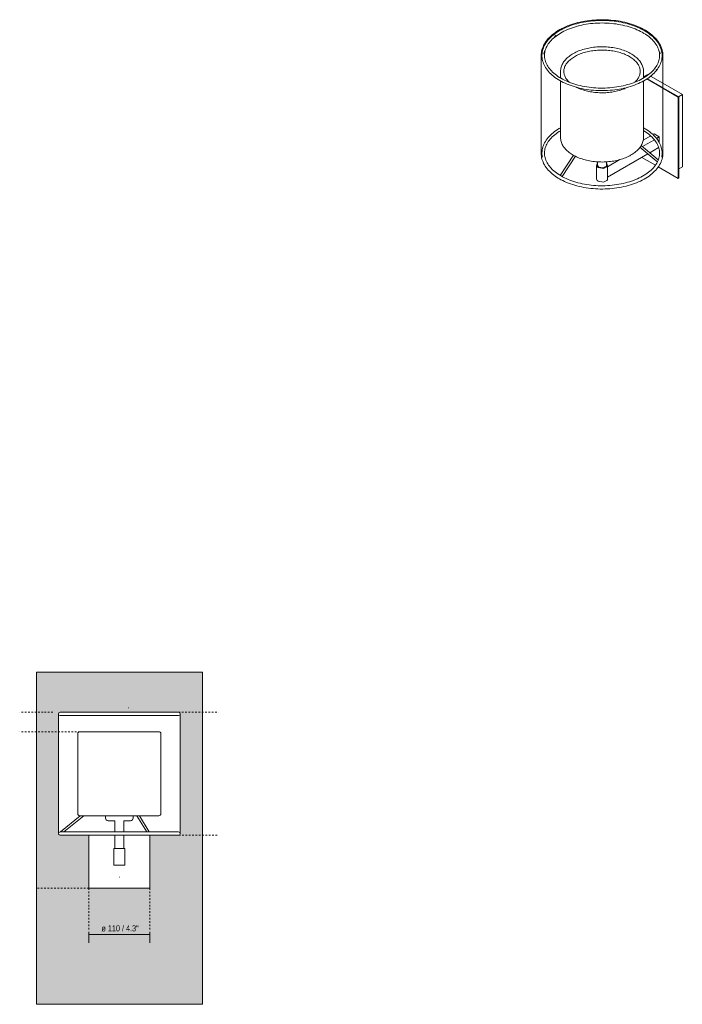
# Model space of a CAD drawing. Header units: millimetres. Extents: x -6760 to -4511, y -141 to 6739.
# Tile 1 of 3: x -6760 to -5562, y 0 to 1779. Entities that reach past the tile are written whole.
import ezdxf

# ---------------------------------------------------------------- set-up
doc = ezdxf.new("R2010")
doc.units = ezdxf.units.MM
doc.linetypes.add('Dash', pattern=[6, 3, -3])
doc.layers.add('A-ANNO-DIMS', color=7, linetype='Dash', lineweight=9, true_color=0xd2d2d2)
for name, color, linetype, lineweight in [('A-ANNO-DIMS-5', 7, 'Continuous', 9), ('A-WALL', 7, 'Continuous', 9), ('E-LITE-EQPM', 7, 'Continuous', 20)]:
    doc.layers.add(name, color=color, linetype=linetype, lineweight=lineweight)
doc.styles.add('Arial Narrow', font='ARIALN.TTF', dxfattribs={"height": 11})
doc.dimstyles.new('FARO_-_2_2mm_Arial_Narrow_mm_Inch_Right', dxfattribs={"dimscale": 304.8, "dimtxt": 11.257741, "dimasz": 0, "dimexe": 0.049213, "dimexo": 0.0625, "dimgap": 0.008202, "dimtad": 1, "dimdec": 0, "dimzin": 0, "dimdsep": 46, "dimtxsty": 'Arial Narrow', "dimblk1": 'NONE', "dimblk2": 'NONE', "dimsah": 1, "dimcen": 0.09, "dimadec": 0, "dimazin": 0, "dimtfac": 1, "dimtdec": 4, "dimtix": 1, "dimtmove": 0, "dimatfit": 3, "dimfxl": 0.016404, "dimfxlon": 1, "dimtvp": 1, "dimtolj": 1, "dimtzin": 0, "dimarcsym": 2})

# ---------------------------------------------------------------- blocks, each defined once
blk = doc.blocks.new('68544 - 68544 SABA Matt nickel wall lamp-495561-Alzado_PDF')
at = {"layer": 'E-LITE-EQPM'}
for p, q in [((-6471, 527.1), (-6470.9, 527.1)), ((-6689.5, 308.6), (-6689.5, 308.5)), ((-6634.5, 210), (-6634.5, 305.4)), ((-6587.5, 305.4), (-6587.5, 281.5)), ((-6571.5, 281.5), (-6571.5, 305.4)), ((-6524.5, 305.4), (-6524.5, 210)), ((-6469.5, 308.5), (-6469.5, 308.4)), ((-6589.5, 281.5), (-6589.5, 251.5)), ((-6579.5, 281.5), (-6589.5, 281.5)), ((-6569.5, 281.5), (-6579.5, 281.5)), ((-6569.5, 251.5), (-6569.5, 281.5)), ((-6579.5, 251.5), (-6589.5, 251.5)), ((-6569.5, 251.5), (-6579.5, 251.5)), ((-6524.5, 210), (-6634.5, 210))]:
    blk.add_line(p, q, dxfattribs=at)
at = {"layer": 'E-LITE-EQPM', "flags": 128}
for points in [[(-6689.1, 307), (-6689.2, 307.1), (-6689.2, 307.5)], [(-6687.9, 305.9), (-6688.1, 305.9), (-6688.2, 306.1)]]:
    blk.add_lwpolyline(points, dxfattribs=at)
blk = doc.blocks.new('68544 - 68544 SABA Matt nickel wall lamp-495561-00 Isometrico PDF')
at = {"layer": 'E-LITE-EQPM', "color": 251, "lineweight": 9, "true_color": 0x636466}
for p, q in [((-7163.6, 1748.6), (-7160.5, 1750.9)), ((-7187.8, 1714.1), (-7187.8, 1537.7)), ((-7183, 1716.7), (-7182.9, 1717.2)), ((-6973.2, 1720.5), (-6972.6, 1717.1)), ((-6967.8, 1537.7), (-6967.8, 1714.1)), ((-7152.8, 1685.4), (-7152.8, 1673.5)), ((-7152.8, 1672.3), (-7152.8, 1672.2)), ((-7152.8, 1672.1), (-7152.8, 1671.9)), ((-7002.7, 1673.5), (-7002.7, 1685.4)), ((-7000.7, 1674.9), (-7002.7, 1676)), ((-7002.7, 1675.2), (-7001.3, 1674.4)), ((-6995.2, 1679.9), (-7002.3, 1675.8)), ((-7001.3, 1674.4), (-7001.1, 1674.3)), ((-6969.1, 1656.6), (-6996.2, 1672.3)), ((-6994.2, 1679.3), (-6995.2, 1679.9)), ((-6989.5, 1676.5), (-6990, 1676.8)), ((-6988.8, 1676.1), (-6989.4, 1676.5)), ((-6969.1, 1664.8), (-6988.7, 1676.1)), ((-6980.1, 1688.8), (-6979.7, 1689.4)), ((-7152.8, 1668.3), (-7152.8, 1566.3)), ((-7136.2, 1665.1), (-7137, 1665.8)), ((-7134.2, 1663.3), (-7134.2, 1663.4)), ((-7035.6, 1655), (-7035.1, 1655.2)), ((-7035.1, 1655.2), (-7033, 1656.2)), ((-7033, 1656.2), (-7032, 1656.7)), ((-7002.7, 1566.3), (-7002.7, 1668.3)), ((-6996.9, 1671.8), (-6970.8, 1656.8)), ((-6970.8, 1656.8), (-6969.1, 1655.8)), ((-6968.9, 1664.7), (-6969.1, 1664.8)), ((-6968.9, 1656.5), (-6969.1, 1656.6)), ((-6969.1, 1655.8), (-6968.8, 1655.6)), ((-6968.8, 1664.6), (-6968.9, 1664.6)), ((-6967.8, 1664), (-6968.8, 1664.6)), ((-6968.8, 1656.4), (-6968.8, 1656.5)), ((-6967.8, 1655.8), (-6968.8, 1656.4)), ((-6968.8, 1655.6), (-6967.8, 1655)), ((-6932.6, 1643.7), (-6967.8, 1664)), ((-6939.2, 1639.3), (-6967.8, 1655.8)), ((-6967.8, 1655), (-6939.9, 1638.9)), ((-6939.2, 1639.3), (-6939.9, 1638.9)), ((-6939.9, 1638.9), (-6939.9, 1492)), ((-6939.7, 1639.6), (-6932.6, 1643.7)), ((-6939.2, 1492.4), (-6939.2, 1639.3)), ((-6932.6, 1513.1), (-6932.6, 1643.7)), ((-7002.7, 1583.6), (-7001.3, 1582.7)), ((-7155.5, 1576.6), (-7152.8, 1578.3)), ((-7003.4, 1561), (-6989.8, 1568.8)), ((-6985.6, 1571.3), (-6984.8, 1571.7)), ((-6984.8, 1571.8), (-6983.4, 1572.6)), ((-6983.4, 1572.6), (-6974.2, 1567.3)), ((-6974.2, 1567.3), (-6979.3, 1564.3)), ((-6974.2, 1567.3), (-6974.2, 1556.4)), ((-7009.2, 1548.3), (-6980.2, 1523.9)), ((-6976, 1525.6), (-7007, 1551.6)), ((-6996.1, 1554.6), (-7004.7, 1549.7)), ((-6983.2, 1562.1), (-6996.1, 1554.6)), ((-6991.4, 1538.5), (-6975.4, 1547.8)), ((-6970, 1545.6), (-6970.7, 1548.2)), ((-7129.4, 1533.9), (-7153.7, 1497.2)), ((-7150, 1495.5), (-7125.9, 1532)), ((-7067.8, 1494.5), (-6995.1, 1536.4)), ((-7008.3, 1547.6), (-7010.9, 1546.1)), ((-6981.3, 1515.9), (-7006, 1530.1)), ((-6969.9, 1530.4), (-6969.5, 1532.8)), ((-6969.2, 1537.9), (-6969.3, 1540.5)), ((-7087.8, 1515.6), (-7087.8, 1491.1)), ((-7086.4, 1518.4), (-7085.7, 1518.9)), ((-7084.8, 1511.6), (-7086.4, 1513.1)), ((-7085.8, 1522), (-7085.8, 1515.6)), ((-7083.4, 1512.4), (-7085.8, 1515.6)), ((-7069.8, 1515.6), (-7069.8, 1522.1)), ((-7069.7, 1518.8), (-7069.2, 1518.2)), ((-7045.7, 1526), (-7067.8, 1513.2)), ((-7067.8, 1491.1), (-7067.8, 1515.6)), ((-6980.1, 1523.9), (-6977.7, 1521.8)), ((-6976.2, 1523.1), (-6976.3, 1523.1)), ((-6939.9, 1492), (-6976.1, 1512.9)), ((-6932.6, 1513.1), (-6939.2, 1509.3)), ((-7006.3, 1495), (-7006.5, 1494.9)), ((-7086.4, 1488.3), (-7087.8, 1491.1)), ((-7084.8, 1487.1), (-7086.4, 1488.2)), ((-6939.9, 1492), (-6939.2, 1492.4))]:
    blk.add_line(p, q, dxfattribs=at)
for points in [[(-7187.8, 1714.1, 0), (-7187.7, 1716.8, 0), (-7187.4, 1719.4, 0), (-7186.9, 1722.1, 0), (-7186.3, 1724.7, 0), (-7185.4, 1727.4, 0), (-7184.4, 1729.9, 0), (-7183.3, 1732.5, 0), (-7181.9, 1735, 0), (-7180.4, 1737.5, 0), (-7178.7, 1739.9, 0), (-7176.9, 1742.3, 0), (-7174.9, 1744.6, 0), (-7172.7, 1746.9, 0), (-7170.4, 1749.1, 0), (-7168, 1751.3, 0), (-7165.4, 1753.4, 0), (-7162.7, 1755.4, 0), (-7159.8, 1757.3, 0), (-7156.9, 1759.2, 0), (-7153.8, 1761, 0), (-7150.5, 1762.8, 0), (-7147.2, 1764.4, 0), (-7143.8, 1766, 0), (-7140.2, 1767.5, 0), (-7136.6, 1768.9, 0), (-7132.9, 1770.2, 0), (-7129.1, 1771.4, 0), (-7125.2, 1772.6, 0), (-7121.2, 1773.6, 0), (-7117.2, 1774.6, 0), (-7113.1, 1775.5, 0), (-7108.9, 1776.2, 0), (-7104.7, 1776.9, 0), (-7100.5, 1777.5, 0), (-7096.2, 1778, 0), (-7091.9, 1778.3, 0), (-7087.6, 1778.6, 0), (-7083.3, 1778.8, 0), (-7078.9, 1778.9, 0), (-7074.6, 1778.8, 0), (-7070.2, 1778.7, 0), (-7065.9, 1778.5, 0), (-7061.6, 1778.2, 0), (-7057.3, 1777.7, 0), (-7053, 1777.2, 0), (-7048.8, 1776.6, 0), (-7044.7, 1775.9, 0), (-7040.5, 1775.1, 0), (-7036.5, 1774.2, 0), (-7032.5, 1773.2, 0), (-7028.5, 1772.1, 0), (-7024.7, 1770.9, 0), (-7020.9, 1769.6, 0), (-7017.2, 1768.2, 0), (-7013.6, 1766.8, 0), (-7010.1, 1765.3, 0), (-7006.7, 1763.7, 0), (-7003.5, 1762, 0), (-7000.6, 1760.4, 0)], [(-7154.2, 1669, 0), (-7157.2, 1670.8, 0), (-7160.1, 1672.7, 0), (-7162.9, 1674.7, 0), (-7165.5, 1676.7, 0), (-7168, 1678.8, 0), (-7170.3, 1680.9, 0), (-7172.5, 1683.1, 0), (-7174.6, 1685.3, 0), (-7176.5, 1687.6, 0), (-7178.2, 1689.9, 0), (-7179.8, 1692.3, 0), (-7181.2, 1694.7, 0), (-7182.5, 1697.2, 0), (-7183.5, 1699.7, 0), (-7184.4, 1702.2, 0), (-7185.2, 1704.7, 0), (-7185.7, 1707.3, 0), (-7186.1, 1709.9, 0), (-7186.3, 1712.5, 0), (-7186.3, 1715, 0), (-7186.2, 1717.6, 0), (-7185.8, 1720.2, 0), (-7185.3, 1722.7, 0), (-7184.7, 1725.3, 0), (-7183.8, 1727.8, 0), (-7182.8, 1730.3, 0), (-7181.6, 1732.8, 0), (-7180.2, 1735.2, 0), (-7178.7, 1737.6, 0), (-7177, 1739.9, 0), (-7175.1, 1742.2, 0), (-7173.1, 1744.5, 0), (-7170.9, 1746.7, 0), (-7168.6, 1748.9, 0), (-7166.2, 1750.9, 0), (-7163.6, 1753, 0), (-7160.9, 1754.9, 0), (-7158, 1756.8, 0), (-7155, 1758.7, 0), (-7151.9, 1760.4, 0), (-7148.7, 1762.1, 0), (-7145.4, 1763.7, 0), (-7142, 1765.3, 0), (-7138.4, 1766.7, 0), (-7134.8, 1768.1, 0), (-7131.1, 1769.3, 0), (-7127.3, 1770.5, 0), (-7123.4, 1771.6, 0), (-7119.4, 1772.6, 0), (-7115.4, 1773.6, 0), (-7111.3, 1774.4, 0), (-7107.2, 1775.1, 0), (-7103, 1775.7, 0), (-7098.8, 1776.3, 0), (-7094.5, 1776.7, 0), (-7090.3, 1777, 0), (-7086, 1777.3, 0), (-7081.7, 1777.4, 0), (-7077.3, 1777.5, 0), (-7073, 1777.4, 0), (-7068.7, 1777.2, 0), (-7064.4, 1777, 0), (-7060.2, 1776.6, 0), (-7055.9, 1776.2, 0), (-7051.7, 1775.6, 0), (-7047.5, 1775, 0), (-7043.4, 1774.2, 0), (-7039.3, 1773.4, 0), (-7035.3, 1772.4, 0), (-7031.4, 1771.4, 0), (-7027.5, 1770.3, 0), (-7023.7, 1769.1, 0), (-7020, 1767.8, 0), (-7016.4, 1766.4, 0), (-7012.9, 1765, 0), (-7009.5, 1763.4, 0), (-7006.2, 1761.8, 0), (-7003, 1760.1, 0), (-7001.3, 1759.2, 0)], [(-7151.9, 1673, 0), (-7154.8, 1674.7, 0), (-7157.5, 1676.5, 0), (-7160.1, 1678.4, 0), (-7162.6, 1680.3, 0), (-7165, 1682.2, 0), (-7167.2, 1684.2, 0), (-7169.2, 1686.3, 0), (-7171.1, 1688.3, 0), (-7172.9, 1690.4, 0), (-7174.4, 1692.6, 0), (-7175.9, 1694.8, 0), (-7177.2, 1697, 0), (-7178.3, 1699.2, 0), (-7179.3, 1701.4, 0), (-7180.1, 1703.6, 0), (-7180.7, 1705.9, 0), (-7181.2, 1708.1, 0), (-7181.5, 1710.4, 0), (-7181.7, 1712.7, 0), (-7181.7, 1714.9, 0), (-7181.6, 1717.2, 0), (-7181.3, 1719.4, 0), (-7180.9, 1721.7, 0), (-7180.3, 1723.9, 0), (-7179.5, 1726.2, 0), (-7178.6, 1728.4, 0), (-7177.5, 1730.6, 0), (-7176.2, 1732.8, 0), (-7174.9, 1735, 0), (-7173.3, 1737.2, 0), (-7171.6, 1739.3, 0), (-7169.7, 1741.4, 0), (-7167.7, 1743.4, 0), (-7165.6, 1745.4, 0), (-7163.3, 1747.4, 0), (-7160.8, 1749.3, 0), (-7158.3, 1751.2, 0), (-7155.5, 1753, 0), (-7152.7, 1754.7, 0), (-7149.7, 1756.4, 0), (-7146.7, 1758, 0), (-7143.5, 1759.5, 0), (-7140.1, 1761, 0), (-7136.7, 1762.4, 0), (-7133.2, 1763.7, 0), (-7129.6, 1765, 0), (-7125.9, 1766.1, 0), (-7122.2, 1767.2, 0), (-7118.3, 1768.2, 0), (-7114.4, 1769.1, 0), (-7110.5, 1769.9, 0), (-7106.4, 1770.6, 0), (-7102.4, 1771.2, 0), (-7098.3, 1771.7, 0), (-7094.1, 1772.1, 0), (-7090, 1772.5, 0), (-7085.8, 1772.7, 0), (-7081.6, 1772.8, 0), (-7077.4, 1772.9, 0), (-7073.1, 1772.8, 0), (-7068.9, 1772.7, 0), (-7064.8, 1772.4, 0), (-7060.6, 1772.1, 0), (-7056.5, 1771.6, 0), (-7052.4, 1771.1, 0), (-7048.3, 1770.4, 0), (-7044.3, 1769.7, 0), (-7040.3, 1768.9, 0), (-7036.4, 1768, 0), (-7032.6, 1767, 0), (-7028.9, 1765.9, 0), (-7025.2, 1764.7, 0), (-7021.6, 1763.5, 0), (-7018.1, 1762.2, 0), (-7014.7, 1760.7, 0), (-7011.4, 1759.3, 0), (-7008.3, 1757.7, 0), (-7005.2, 1756.1, 0), (-7003.6, 1755.2, 0)], [(-7154.2, 1669, 0), (-7151.1, 1667.3, 0), (-7147.8, 1665.6, 0), (-7144.5, 1664, 0), (-7141, 1662.5, 0), (-7137.4, 1661.1, 0), (-7133.8, 1659.8, 0), (-7130, 1658.5, 0), (-7126.2, 1657.4, 0), (-7122.3, 1656.3, 0), (-7118.3, 1655.3, 0), (-7114.3, 1654.4, 0), (-7110.2, 1653.6, 0), (-7106.1, 1652.9, 0), (-7101.9, 1652.3, 0), (-7097.6, 1651.8, 0), (-7093.4, 1651.4, 0), (-7089.1, 1651.1, 0), (-7084.8, 1650.8, 0), (-7080.5, 1650.7, 0), (-7076.2, 1650.7, 0), (-7071.9, 1650.8, 0), (-7067.6, 1651, 0), (-7063.3, 1651.3, 0), (-7059, 1651.7, 0), (-7054.8, 1652.1, 0), (-7050.6, 1652.7, 0), (-7046.4, 1653.4, 0), (-7042.3, 1654.2, 0), (-7038.2, 1655, 0), (-7034.3, 1656, 0), (-7030.3, 1657.1, 0), (-7026.5, 1658.2, 0), (-7022.7, 1659.4, 0), (-7019, 1660.7, 0), (-7015.5, 1662.1, 0), (-7012, 1663.6, 0), (-7008.6, 1665.2, 0), (-7005.3, 1666.8, 0), (-7002.1, 1668.5, 0), (-6999.1, 1670.3, 0), (-6996.2, 1672.2, 0), (-6993.4, 1674.1, 0), (-6990.7, 1676.1, 0), (-6988.2, 1678.2, 0), (-6985.8, 1680.3, 0), (-6983.6, 1682.5, 0), (-6981.5, 1684.7, 0), (-6979.5, 1687, 0), (-6977.8, 1689.3, 0), (-6976.1, 1691.7, 0), (-6974.7, 1694.1, 0), (-6973.4, 1696.5, 0), (-6972.3, 1699, 0), (-6971.3, 1701.5, 0), (-6970.5, 1704.1, 0), (-6969.9, 1706.6, 0), (-6969.5, 1709.2, 0), (-6969.2, 1711.8, 0), (-6969.2, 1714.3, 0), (-6969.3, 1716.9, 0), (-6969.6, 1719.5, 0), (-6970, 1722.1, 0), (-6970.7, 1724.6, 0), (-6971.5, 1727.1, 0), (-6972.5, 1729.6, 0), (-6973.6, 1732.1, 0), (-6974.9, 1734.5, 0), (-6976.4, 1737, 0), (-6978.1, 1739.3, 0), (-6979.9, 1741.6, 0), (-6981.9, 1743.9, 0), (-6984, 1746.1, 0), (-6986.2, 1748.3, 0), (-6988.7, 1750.4, 0), (-6991.2, 1752.4, 0), (-6993.9, 1754.4, 0), (-6996.7, 1756.3, 0), (-6999.7, 1758.2, 0), (-7001.3, 1759.2, 0)], [(-7151.9, 1673, 0), (-7148.9, 1671.3, 0), (-7145.8, 1669.7, 0), (-7142.6, 1668.2, 0), (-7139.2, 1666.8, 0), (-7135.8, 1665.4, 0), (-7132.3, 1664.1, 0), (-7128.6, 1662.9, 0), (-7124.9, 1661.8, 0), (-7121.2, 1660.7, 0), (-7117.3, 1659.8, 0), (-7113.4, 1658.9, 0), (-7109.4, 1658.1, 0), (-7105.4, 1657.4, 0), (-7101.3, 1656.9, 0), (-7097.2, 1656.4, 0), (-7093, 1656, 0), (-7088.8, 1655.7, 0), (-7084.6, 1655.4, 0), (-7080.4, 1655.3, 0), (-7076.2, 1655.3, 0), (-7072, 1655.4, 0), (-7067.8, 1655.6, 0), (-7063.6, 1655.9, 0), (-7059.5, 1656.2, 0), (-7055.3, 1656.7, 0), (-7051.3, 1657.3, 0), (-7047.2, 1657.9, 0), (-7043.2, 1658.7, 0), (-7039.3, 1659.5, 0), (-7035.4, 1660.5, 0), (-7031.6, 1661.5, 0), (-7027.9, 1662.6, 0), (-7024.2, 1663.8, 0), (-7020.7, 1665, 0), (-7017.2, 1666.4, 0), (-7013.8, 1667.8, 0), (-7010.6, 1669.3, 0), (-7007.4, 1670.9, 0), (-7004.4, 1672.6, 0), (-7001.5, 1674.3, 0), (-6998.7, 1676, 0), (-6996.1, 1677.9, 0), (-6993.5, 1679.7, 0), (-6991.2, 1681.7, 0), (-6988.9, 1683.7, 0), (-6986.8, 1685.7, 0), (-6984.9, 1687.8, 0), (-6983.1, 1689.9, 0), (-6981.5, 1692, 0), (-6980, 1694.2, 0), (-6978.7, 1696.4, 0), (-6977.5, 1698.6, 0), (-6976.5, 1700.8, 0), (-6975.6, 1703, 0), (-6975, 1705.3, 0), (-6974.4, 1707.5, 0), (-6974, 1709.8, 0), (-6973.8, 1712, 0), (-6973.8, 1714.3, 0), (-6973.9, 1716.6, 0), (-6974.1, 1718.8, 0), (-6974.5, 1721.1, 0), (-6975.1, 1723.3, 0), (-6975.8, 1725.6, 0), (-6976.7, 1727.8, 0), (-6977.7, 1730, 0), (-6978.9, 1732.2, 0), (-6980.3, 1734.4, 0), (-6981.8, 1736.6, 0), (-6983.4, 1738.7, 0), (-6985.3, 1740.8, 0), (-6987.2, 1742.9, 0), (-6989.3, 1744.9, 0), (-6991.6, 1746.9, 0), (-6994, 1748.8, 0), (-6996.5, 1750.7, 0), (-6999.2, 1752.5, 0), (-7002, 1754.2, 0), (-7003.6, 1755.2, 0)], [(-6967.8, 1714.1, 0), (-6967.8, 1716.8, 0), (-6968.1, 1719.4, 0), (-6968.6, 1722.1, 0), (-6969.2, 1724.7, 0), (-6970.1, 1727.4, 0), (-6971.1, 1729.9, 0), (-6972.2, 1732.5, 0), (-6973.6, 1735, 0), (-6975.1, 1737.5, 0), (-6976.8, 1739.9, 0), (-6978.6, 1742.3, 0), (-6980.6, 1744.6, 0), (-6982.8, 1746.9, 0), (-6985.1, 1749.1, 0), (-6987.5, 1751.3, 0), (-6990.1, 1753.4, 0), (-6992.8, 1755.4, 0), (-6995.7, 1757.3, 0), (-6998.6, 1759.2, 0), (-7000.6, 1760.4, 0)], [(-7152.8, 1685.4, 0), (-7152.7, 1687.3, 0), (-7152.5, 1689.2, 0), (-7152.2, 1691, 0), (-7151.7, 1692.9, 0), (-7151.2, 1694.7, 0), (-7150.5, 1696.5, 0), (-7149.6, 1698.2, 0), (-7148.7, 1700, 0), (-7147.7, 1701.7, 0), (-7146.5, 1703.4, 0), (-7145.2, 1705, 0), (-7143.9, 1706.6, 0), (-7142.4, 1708.2, 0), (-7140.8, 1709.7, 0), (-7139.1, 1711.2, 0), (-7137.3, 1712.6, 0), (-7135.5, 1714, 0), (-7133.5, 1715.3, 0), (-7131.5, 1716.6, 0), (-7129.4, 1717.9, 0), (-7127.2, 1719, 0), (-7124.9, 1720.2, 0), (-7122.6, 1721.2, 0), (-7120.2, 1722.3, 0), (-7117.7, 1723.2, 0), (-7115.2, 1724.1, 0), (-7112.6, 1725, 0), (-7109.9, 1725.7, 0), (-7107.2, 1726.4, 0), (-7104.5, 1727.1, 0), (-7101.7, 1727.7, 0), (-7098.9, 1728.2, 0), (-7096.1, 1728.7, 0), (-7093.2, 1729.1, 0), (-7090.3, 1729.4, 0), (-7087.4, 1729.6, 0), (-7084.4, 1729.8, 0), (-7081.5, 1729.9, 0), (-7078.5, 1730, 0), (-7075.6, 1730, 0), (-7072.7, 1729.9, 0), (-7069.7, 1729.7, 0), (-7066.8, 1729.5, 0), (-7063.9, 1729.2, 0), (-7061, 1728.9, 0), (-7058.1, 1728.5, 0), (-7055.3, 1728, 0), (-7052.5, 1727.4, 0), (-7049.7, 1726.8, 0), (-7047, 1726.1, 0), (-7044.4, 1725.4, 0), (-7041.7, 1724.6, 0), (-7039.2, 1723.7, 0), (-7036.7, 1722.8, 0), (-7034.2, 1721.8, 0), (-7031.8, 1720.8, 0), (-7029.5, 1719.7, 0), (-7027.3, 1718.5, 0), (-7025.3, 1717.4, 0)], [(-7182.9, 1717.2, 0), (-7182, 1721.5, 0), (-7181.8, 1722.4, 0)], [(-7137.1, 1665.9, 0), (-7137.2, 1666, 0), (-7138.6, 1667.4, 0), (-7139.8, 1668.7, 0), (-7141, 1670.1, 0), (-7142, 1671.5, 0), (-7143, 1672.9, 0), (-7143.8, 1674.4, 0), (-7144.5, 1675.8, 0), (-7145.2, 1677.2, 0), (-7145.7, 1678.7, 0), (-7146.1, 1680.1, 0), (-7146.4, 1681.6, 0), (-7146.6, 1683, 0), (-7146.7, 1684.5, 0), (-7146.8, 1686, 0), (-7146.7, 1687.4, 0), (-7146.5, 1688.9, 0), (-7146.2, 1690.3, 0), (-7145.8, 1691.8, 0), (-7145.3, 1693.2, 0), (-7144.7, 1694.7, 0), (-7144, 1696.1, 0), (-7143.2, 1697.5, 0), (-7142.3, 1698.9, 0), (-7141.3, 1700.3, 0), (-7140.2, 1701.7, 0), (-7138.9, 1703.1, 0), (-7137.6, 1704.5, 0), (-7136.2, 1705.8, 0), (-7134.7, 1707.1, 0), (-7133.1, 1708.3, 0), (-7131.4, 1709.6, 0), (-7129.6, 1710.8, 0), (-7127.7, 1711.9, 0), (-7125.7, 1713, 0), (-7123.7, 1714.1, 0), (-7121.6, 1715.1, 0), (-7119.4, 1716.1, 0), (-7117.1, 1717, 0), (-7114.8, 1717.9, 0), (-7112.4, 1718.7, 0), (-7109.9, 1719.5, 0), (-7107.4, 1720.2, 0), (-7104.8, 1720.9, 0), (-7102.2, 1721.5, 0), (-7099.6, 1722, 0), (-7096.9, 1722.5, 0), (-7094.2, 1722.9, 0), (-7091.4, 1723.2, 0), (-7088.7, 1723.5, 0), (-7085.9, 1723.7, 0), (-7083.1, 1723.9, 0), (-7080.3, 1724, 0), (-7077.5, 1724, 0), (-7074.7, 1724, 0), (-7071.9, 1723.9, 0), (-7069.1, 1723.7, 0), (-7066.3, 1723.5, 0), (-7063.5, 1723.2, 0), (-7060.8, 1722.8, 0), (-7058.1, 1722.4, 0), (-7055.4, 1721.9, 0), (-7052.8, 1721.3, 0), (-7050.2, 1720.7, 0), (-7047.6, 1720.1, 0), (-7045.1, 1719.4, 0), (-7042.7, 1718.6, 0), (-7040.3, 1717.7, 0), (-7038, 1716.9, 0), (-7035.7, 1715.9, 0), (-7033.5, 1714.9, 0), (-7031.4, 1713.9, 0), (-7029.4, 1712.8, 0), (-7028.3, 1712.2, 0)], [(-7018.5, 1665.8, 0), (-7017.3, 1667, 0), (-7016, 1668.4, 0), (-7014.8, 1669.7, 0), (-7013.8, 1671.1, 0), (-7012.8, 1672.5, 0), (-7011.9, 1674, 0), (-7011.2, 1675.4, 0), (-7010.5, 1676.8, 0), (-7010, 1678.3, 0), (-7009.5, 1679.7, 0), (-7009.2, 1681.2, 0), (-7008.9, 1682.6, 0), (-7008.8, 1684.1, 0), (-7008.7, 1685.6, 0), (-7008.8, 1687, 0), (-7009, 1688.5, 0), (-7009.2, 1689.9, 0), (-7009.6, 1691.4, 0), (-7010.1, 1692.8, 0), (-7010.6, 1694.3, 0), (-7011.3, 1695.7, 0), (-7012.1, 1697.1, 0), (-7013, 1698.6, 0), (-7013.9, 1700, 0), (-7015, 1701.4, 0), (-7016.2, 1702.7, 0), (-7017.5, 1704.1, 0), (-7018.9, 1705.4, 0), (-7020.4, 1706.7, 0), (-7022, 1708, 0), (-7023.7, 1709.2, 0), (-7025.4, 1710.4, 0), (-7027.3, 1711.6, 0), (-7028.3, 1712.2, 0)], [(-7002.7, 1685.4, 0), (-7002.8, 1687.3, 0), (-7003, 1689.2, 0), (-7003.3, 1691, 0), (-7003.8, 1692.9, 0), (-7004.4, 1694.7, 0), (-7005, 1696.5, 0), (-7005.9, 1698.2, 0), (-7006.8, 1700, 0), (-7007.8, 1701.7, 0), (-7009, 1703.4, 0), (-7010.3, 1705, 0), (-7011.7, 1706.6, 0), (-7013.1, 1708.2, 0), (-7014.7, 1709.7, 0), (-7016.4, 1711.2, 0), (-7018.2, 1712.6, 0), (-7020, 1714, 0), (-7022, 1715.3, 0), (-7024, 1716.6, 0), (-7025.3, 1717.4, 0)], [(-7123.6, 1656.7, 0), (-7123.1, 1656.5, 0), (-7121, 1655.4, 0), (-7119.8, 1655, 0)], [(-7119.8, 1655, 0), (-7118.8, 1654.5, 0), (-7116.5, 1653.6, 0), (-7114.1, 1652.7, 0), (-7111.7, 1651.9, 0)], [(-7052.1, 1649.7, 0), (-7049.5, 1650.3, 0), (-7046.9, 1651, 0), (-7044.5, 1651.7, 0), (-7042, 1652.5, 0), (-7039.7, 1653.3, 0), (-7037.4, 1654.2, 0), (-7035.7, 1655, 0)], [(-7111.7, 1651.9, 0), (-7109.2, 1651.1, 0), (-7106.7, 1650.5, 0), (-7104.1, 1649.8, 0), (-7103.3, 1649.6, 0)], [(-7103.3, 1649.6, 0), (-7101.5, 1649.2, 0), (-7098.9, 1648.7, 0), (-7096.2, 1648.3, 0), (-7093.5, 1647.9, 0), (-7090.7, 1647.5, 0), (-7087.9, 1647.3, 0), (-7085.1, 1647.1, 0), (-7082.3, 1646.9, 0), (-7079.5, 1646.9, 0), (-7076.7, 1646.9, 0), (-7073.9, 1646.9, 0), (-7071.1, 1647, 0), (-7068.3, 1647.2, 0), (-7065.5, 1647.5, 0), (-7062.8, 1647.8, 0), (-7060.1, 1648.2, 0), (-7057.4, 1648.6, 0), (-7054.7, 1649.1, 0), (-7052.1, 1649.7, 0)], [(-7168.6, 1572.4, 0), (-7166.2, 1574.5, 0), (-7163.6, 1576.6, 0), (-7160.9, 1578.5, 0), (-7158, 1580.4, 0), (-7155, 1582.3, 0), (-7152.8, 1583.5, 0)], [(-7168.9, 1509.6, 0), (-7169.2, 1509.8, 0), (-7171.1, 1511.9, 0), (-7172.9, 1514, 0), (-7174.4, 1516.2, 0), (-7175.9, 1518.3, 0), (-7177.2, 1520.5, 0), (-7178.3, 1522.8, 0), (-7179.3, 1525, 0), (-7180.1, 1527.2, 0), (-7180.7, 1529.5, 0), (-7181.2, 1531.7, 0), (-7181.5, 1534, 0), (-7181.7, 1536.2, 0), (-7181.7, 1538.5, 0), (-7181.6, 1540.8, 0), (-7181.3, 1543, 0), (-7180.9, 1545.3, 0), (-7180.3, 1547.5, 0), (-7179.5, 1549.8, 0), (-7178.6, 1552, 0), (-7177.5, 1554.2, 0), (-7176.2, 1556.4, 0), (-7174.9, 1558.6, 0), (-7173.3, 1560.7, 0), (-7171.6, 1562.9, 0), (-7169.7, 1565, 0), (-7167.7, 1567, 0), (-7165.6, 1569, 0), (-7163.3, 1571, 0), (-7160.8, 1572.9, 0), (-7158.3, 1574.8, 0), (-7155.5, 1576.6, 0)], [(-7179.4, 1560, 0), (-7178.7, 1561.2, 0), (-7177, 1563.5, 0), (-7175.1, 1565.8, 0), (-7173.1, 1568.1, 0), (-7170.9, 1570.3, 0), (-7168.7, 1572.4, 0)], [(-7152.8, 1566.3, 0), (-7152.7, 1564.4, 0), (-7152.5, 1562.6, 0), (-7152.2, 1560.7, 0), (-7151.7, 1558.9, 0), (-7151.2, 1557.1, 0), (-7150.5, 1555.3, 0), (-7149.6, 1553.5, 0), (-7148.7, 1551.7, 0), (-7147.7, 1550, 0), (-7146.5, 1548.3, 0), (-7145.2, 1546.7, 0), (-7143.9, 1545.1, 0), (-7142.4, 1543.6, 0)], [(-7002.7, 1566.3, 0), (-7002.8, 1564.4, 0), (-7003, 1562.6, 0), (-7003.3, 1560.7, 0), (-7003.8, 1558.9, 0), (-7004.4, 1557.1, 0), (-7005, 1555.3, 0), (-7005.9, 1553.5, 0), (-7006.8, 1551.7, 0), (-7007.8, 1550, 0), (-7009, 1548.3, 0), (-7010.3, 1546.7, 0), (-7011.7, 1545.1, 0), (-7013.1, 1543.6, 0)], [(-6986.6, 1509.6, 0), (-6984.9, 1511.4, 0), (-6983.1, 1513.5, 0), (-6981.5, 1515.6, 0), (-6980, 1517.8, 0), (-6978.7, 1519.9, 0), (-6977.5, 1522.2, 0), (-6976.5, 1524.4, 0), (-6975.6, 1526.6, 0), (-6975, 1528.9, 0), (-6974.4, 1531.1, 0), (-6974, 1533.4, 0), (-6973.8, 1535.6, 0), (-6973.8, 1537.9, 0), (-6973.9, 1540.2, 0), (-6974.1, 1542.4, 0), (-6974.5, 1544.7, 0), (-6975.1, 1546.9, 0), (-6975.8, 1549.2, 0), (-6976.7, 1551.4, 0), (-6977.7, 1553.6, 0), (-6978.9, 1555.8, 0), (-6980.3, 1558, 0), (-6981.8, 1560.2, 0), (-6983.4, 1562.3, 0), (-6985.3, 1564.4, 0), (-6987.2, 1566.5, 0), (-6989.3, 1568.5, 0), (-6991.6, 1570.4, 0), (-6994, 1572.4, 0), (-6996.5, 1574.3, 0), (-6999.2, 1576.1, 0), (-7002, 1577.8, 0), (-7002.7, 1578.3, 0)], [(-6984, 1569.7, 0), (-6986.2, 1571.9, 0), (-6988.7, 1574, 0), (-6991.2, 1576, 0), (-6993.9, 1578, 0), (-6996.7, 1579.9, 0), (-6999.7, 1581.8, 0), (-7001.3, 1582.7, 0)], [(-6976.1, 1560.1, 0), (-6976.4, 1560.5, 0), (-6978.1, 1562.9, 0), (-6979.9, 1565.2, 0), (-6981.9, 1567.5, 0), (-6984, 1569.7, 0)], [(-7185.6, 1530.2, 0), (-7185.7, 1530.9, 0), (-7186.1, 1533.5, 0), (-7186.3, 1536, 0), (-7186.3, 1538.6, 0), (-7186.2, 1541.2, 0), (-7185.8, 1543.8, 0), (-7185.3, 1546.3, 0), (-7184.7, 1548.9, 0), (-7183.8, 1551.4, 0), (-7182.8, 1553.9, 0), (-7181.6, 1556.4, 0), (-7180.2, 1558.8, 0), (-7179.4, 1560, 0)], [(-6970.7, 1548.2, 0), (-6971.5, 1550.7, 0), (-6972.5, 1553.2, 0), (-6973.6, 1555.7, 0), (-6974.9, 1558.1, 0), (-6976.1, 1560, 0)], [(-7187.8, 1537.7, 0), (-7187.7, 1535, 0), (-7187.4, 1532.3, 0), (-7186.9, 1529.7, 0), (-7186.3, 1527, 0), (-7185.4, 1524.4, 0), (-7184.4, 1521.8, 0), (-7183.3, 1519.3, 0), (-7181.9, 1516.7, 0), (-7180.4, 1514.3, 0), (-7178.7, 1511.8, 0), (-7176.9, 1509.5, 0), (-7174.9, 1507.1, 0), (-7172.7, 1504.9, 0), (-7170.4, 1502.7, 0), (-7168, 1500.5, 0), (-7165.4, 1498.4, 0), (-7162.7, 1496.4, 0), (-7159.8, 1494.4, 0), (-7156.9, 1492.6, 0), (-7154.9, 1491.4, 0)], [(-6967.8, 1537.7, 0), (-6967.8, 1535, 0), (-6968.1, 1532.3, 0), (-6968.6, 1529.7, 0), (-6969.2, 1527, 0), (-6970.1, 1524.4, 0), (-6971.1, 1521.8, 0), (-6972.2, 1519.3, 0), (-6973.6, 1516.7, 0), (-6975.1, 1514.3, 0), (-6976.8, 1511.8, 0), (-6978.6, 1509.5, 0), (-6980.6, 1507.1, 0), (-6982.8, 1504.9, 0), (-6985.1, 1502.7, 0), (-6987.5, 1500.5, 0), (-6990.1, 1498.4, 0), (-6992.8, 1496.4, 0), (-6995.7, 1494.4, 0), (-6998.6, 1492.6, 0), (-7001.7, 1490.7, 0), (-7005, 1489, 0), (-7008.3, 1487.4, 0), (-7011.7, 1485.8, 0), (-7015.3, 1484.3, 0), (-7018.9, 1482.9, 0), (-7022.6, 1481.6, 0), (-7026.4, 1480.3, 0), (-7030.3, 1479.2, 0), (-7034.3, 1478.1, 0), (-7038.3, 1477.2, 0), (-7042.4, 1476.3, 0), (-7046.6, 1475.5, 0), (-7050.8, 1474.9, 0), (-7055, 1474.3, 0), (-7059.3, 1473.8, 0), (-7063.6, 1473.4, 0), (-7067.9, 1473.2, 0), (-7072.2, 1473, 0), (-7076.6, 1472.9, 0), (-7080.9, 1472.9, 0), (-7085.3, 1473.1, 0), (-7089.6, 1473.3, 0), (-7093.9, 1473.6, 0), (-7098.2, 1474, 0), (-7102.5, 1474.5, 0), (-7106.7, 1475.2, 0), (-7110.9, 1475.9, 0), (-7115, 1476.7, 0), (-7119, 1477.6, 0), (-7123, 1478.6, 0), (-7127, 1479.7, 0), (-7130.8, 1480.9, 0), (-7134.6, 1482.2, 0), (-7138.3, 1483.5, 0), (-7141.9, 1485, 0), (-7145.4, 1486.5, 0), (-7148.8, 1488.1, 0), (-7152, 1489.8, 0), (-7154.9, 1491.4, 0)], [(-7142.4, 1543.5, 0), (-7140.8, 1542, 0), (-7139.1, 1540.5, 0), (-7137.3, 1539.1, 0), (-7135.5, 1537.7, 0), (-7133.5, 1536.4, 0), (-7131.5, 1535.1, 0), (-7130.2, 1534.3, 0)], [(-7127.7, 1533, 0), (-7128.2, 1533.2, 0), (-7130.2, 1534.3, 0)], [(-7105.8, 1524.9, 0), (-7108.5, 1525.6, 0), (-7111.2, 1526.3, 0), (-7113.8, 1527.2, 0), (-7116.3, 1528, 0), (-7118.8, 1528.9, 0), (-7121.3, 1529.9, 0), (-7123.7, 1531, 0), (-7126, 1532.1, 0), (-7127.7, 1532.9, 0)], [(-7027.8, 1532.9, 0), (-7028.3, 1532.7, 0), (-7030.6, 1531.6, 0), (-7032.9, 1530.5, 0), (-7035.3, 1529.5, 0), (-7037.8, 1528.5, 0), (-7040.3, 1527.6, 0), (-7042.9, 1526.8, 0), (-7045.6, 1526, 0), (-7048.3, 1525.3, 0), (-7051, 1524.6, 0), (-7053.8, 1524, 0), (-7056.6, 1523.5, 0), (-7059.4, 1523.1, 0), (-7062.3, 1522.7, 0), (-7065.2, 1522.4, 0), (-7068.1, 1522.1, 0), (-7071.1, 1521.9, 0), (-7074, 1521.8, 0), (-7077, 1521.7, 0), (-7079.9, 1521.8, 0), (-7082.9, 1521.8, 0), (-7085.8, 1522, 0), (-7088.7, 1522.2, 0)], [(-7013.1, 1543.5, 0), (-7014.7, 1542, 0), (-7016.4, 1540.5, 0), (-7018.2, 1539.1, 0), (-7020, 1537.7, 0), (-7022, 1536.4, 0), (-7024, 1535.1, 0), (-7026.1, 1533.9, 0), (-7027.8, 1533, 0)], [(-6969.3, 1540.5, 0), (-6969.6, 1543.1, 0), (-6970, 1545.6, 0)], [(-6969.5, 1532.8, 0), (-6969.2, 1535.3, 0), (-6969.2, 1537.9, 0)], [(-7088.7, 1522.2, 0), (-7091.6, 1522.5, 0), (-7094.5, 1522.8, 0), (-7097.4, 1523.3, 0), (-7100.2, 1523.8, 0), (-7103, 1524.3, 0), (-7105.7, 1524.9, 0)], [(-7086.4, 1513.1, 0), (-7087.4, 1517.1, 0), (-7086.4, 1518.4, 0)], [(-7069.1, 1512.9, 0), (-7075.2, 1510.1, 0), (-7084.8, 1511.6, 0)], [(-7069.8, 1515.6, 0), (-7070, 1514.4, 0), (-7075.7, 1511.2, 0), (-7083.4, 1512.4, 0)], [(-7069.1, 1518.2, 0), (-7068.1, 1514.1, 0), (-7069.1, 1512.9, 0)], [(-7151.9, 1496.6, 0), (-7154.8, 1498.3, 0), (-7157.5, 1500.1, 0), (-7160.1, 1502, 0), (-7162.6, 1503.9, 0), (-7165, 1505.8, 0), (-7167.2, 1507.8, 0), (-7168.9, 1509.6, 0)], [(-7151.9, 1496.6, 0), (-7148.9, 1494.9, 0), (-7145.8, 1493.3, 0), (-7142.6, 1491.8, 0), (-7139.2, 1490.4, 0), (-7135.8, 1489, 0), (-7132.3, 1487.7, 0), (-7128.6, 1486.5, 0), (-7124.9, 1485.4, 0), (-7121.2, 1484.3, 0), (-7117.3, 1483.4, 0), (-7113.4, 1482.5, 0), (-7109.4, 1481.7, 0), (-7105.4, 1481, 0), (-7101.3, 1480.4, 0), (-7097.2, 1479.9, 0), (-7093, 1479.5, 0), (-7088.8, 1479.2, 0), (-7084.6, 1479, 0), (-7080.4, 1478.9, 0), (-7076.2, 1478.9, 0), (-7072, 1479, 0), (-7067.8, 1479.2, 0), (-7063.6, 1479.5, 0), (-7059.5, 1479.8, 0), (-7055.3, 1480.3, 0), (-7051.3, 1480.9, 0), (-7047.2, 1481.5, 0), (-7043.2, 1482.3, 0), (-7039.3, 1483.1, 0), (-7035.4, 1484, 0), (-7031.6, 1485.1, 0), (-7027.9, 1486.2, 0), (-7024.2, 1487.4, 0), (-7020.7, 1488.6, 0), (-7017.2, 1490, 0), (-7013.8, 1491.4, 0), (-7010.6, 1492.9, 0), (-7007.4, 1494.5, 0), (-7004.4, 1496.1, 0), (-7001.5, 1497.8, 0), (-6998.7, 1499.6, 0), (-6996.1, 1501.5, 0), (-6993.5, 1503.3, 0), (-6991.2, 1505.3, 0), (-6988.9, 1507.3, 0), (-6986.8, 1509.3, 0), (-6986.6, 1509.6, 0)], [(-7069.1, 1488.2, 0), (-7075.2, 1485.6, 0), (-7084.8, 1487.1, 0)], [(-7067.8, 1491.1, 0), (-7068.1, 1489.6, 0), (-7069.1, 1488.3, 0)]]:
    blk.add_polyline3d(points, dxfattribs=at)
blk = doc.blocks.new('DIMBLOCK1-Alzado_PDF')
at = {"layer": 'A-ANNO-DIMS-5', "color": 251, "true_color": 0x5b5b5b, "transparency": 16777216}
for p, q in [((-6634.5, 131.1), (-6634.5, 111.1)), ((-6634.5, 126.1), (-6634.5, 131.1)), ((-6634.5, 126.1), (-6524.5, 126.1)), ((-6524.5, 131.1), (-6524.5, 111.1)), ((-6524.5, 126.1), (-6524.5, 131.1))]:
    blk.add_line(p, q, dxfattribs=at)
at = {"layer": 'A-ANNO-DIMS-5', "color": 0, "transparency": 16777216, "insert": (-6611.9, 142.8), "char_height": 11, "width": 77.839, "attachment_point": 1, "line_spacing_factor": 0.974696, "style": 'Arial Narrow'}
blk.add_mtext('ø 110 / 4.3"', dxfattribs=at)
blk = doc.blocks.new('_None')

msp = doc.modelspace()

# ---------------------------------------------------------------- hatches: boundary and pattern name
at = {"layer": 'A-WALL', "true_color": 0xf7f7f7}
h = msp.add_hatch(color=7, dxfattribs=at)
h.paths.add_polyline_path([(-6580, 0), (-6429.5, 0), (-6429.5, 600), (-6729.5, 600), (-6729.5, 0)])
h.paths.add_polyline_path([(-6580, 210), (-6634.5, 210), (-6634.5, 305.4), (-6686.7, 305.5), (-6687.1, 305.5), (-6688, 306), (-6688.6, 306.4), (-6689.1, 307), (-6689.4, 307.8), (-6689.5, 308.6), (-6689.5, 524.7), (-6689.4, 525.4), (-6689, 526.2), (-6688.6, 526.7), (-6687.9, 527.2), (-6687.3, 527.5), (-6686.2, 527.6), (-6472.2, 527.5), (-6471.7, 527.5), (-6471, 527.1), (-6470.3, 526.6), (-6469.8, 525.9), (-6469.6, 525.4), (-6469.5, 524.6), (-6469.5, 308.4), (-6469.6, 307.6), (-6470, 306.8), (-6470.5, 306.2), (-6471.2, 305.7), (-6471.9, 305.5), (-6472.9, 305.4), (-6524.5, 305.4), (-6524.5, 210), (-6573, 210)])

# ---------------------------------------------------------------- linework, layer by layer
at = {"layer": 'A-ANNO-DIMS'}
for p, q in [((-6699.5, 527.6), (-6759.6, 527.6)), ((-6472.5, 527.6), (-6400.4, 527.6)), ((-6651.1, 492.5), (-6759.6, 492.5)), ((-6472, 305.4), (-6400.4, 305.4)), ((-6634.5, 210), (-6729.5, 210)), ((-6634.5, 210), (-6634.5, 135)), ((-6524.5, 135), (-6524.5, 210))]:
    msp.add_line(p, q, dxfattribs=at)
at = {"layer": 'A-WALL', "color": 253, "true_color": 0xaaaaaa}
for p, q in [((-6429.5, 600), (-6729.5, 600)), ((-6729.5, 600), (-6729.5, 0)), ((-6429.5, 0), (-6429.5, 600)), ((-6729.5, 0), (-6429.5, 0))]:
    msp.add_line(p, q, dxfattribs=at)
at = {"layer": 'E-LITE-EQPM'}
for p, q in [((-6563.5, 535.5), (-6562.7, 535.5)), ((-6689.5, 524.6), (-6689.5, 308.6)), ((-6472.5, 527.6), (-6686.5, 527.6)), ((-6686.5, 521.7), (-6472.5, 521.7)), ((-6469.5, 308.4), (-6469.5, 524.6)), ((-6686.5, 311.4), (-6472.5, 311.4)), ((-6686.3, 305.4), (-6472.5, 305.4)), ((-6587.5, 305.4), (-6571.5, 305.4)), ((-6579.5, 230), (-6578.7, 230))]:
    msp.add_line(p, q, dxfattribs=at)
at = {"layer": 'E-LITE-EQPM', "color": 253, "true_color": 0xaaaaaa}
for p, q in [((-6654.5, 489), (-6654.5, 344)), ((-6508, 492.5), (-6651.1, 492.5)), ((-6504.5, 344), (-6504.5, 489)), ((-6650.1, 340.6), (-6686.1, 311.4)), ((-6679.8, 311.4), (-6643.7, 340.6)), ((-6651.1, 340.6), (-6650.1, 340.6)), ((-6643.7, 340.6), (-6650.1, 340.6)), ((-6643.7, 340.6), (-6604.5, 340.6)), ((-6554.5, 340.6), (-6604.5, 340.6)), ((-6604.5, 340.6), (-6604.5, 336.5)), ((-6554.5, 340.6), (-6548, 340.6)), ((-6554.5, 336.5), (-6554.5, 340.6)), ((-6543.3, 340.6), (-6548, 340.6)), ((-6548, 340.6), (-6530.1, 311.4)), ((-6543.3, 340.6), (-6508, 340.6)), ((-6525.4, 311.4), (-6543.3, 340.6)), ((-6599.6, 331.6), (-6587.5, 331.6)), ((-6587.5, 331.6), (-6587.5, 311.4)), ((-6571.5, 311.4), (-6571.5, 331.6)), ((-6571.5, 331.6), (-6559.4, 331.6)), ((-6686.1, 311.4), (-6679.8, 311.4)), ((-6530.1, 311.4), (-6525.4, 311.4))]:
    msp.add_line(p, q, dxfattribs=at)
at = {"layer": 'E-LITE-EQPM'}
for centre, radius, start, end in [((-6686.5, 524.6), 2.99, 90, 180), ((-6686.5, 524.6), 2.98, 180, 270), ((-6472.5, 524.6), 3.01, 360, 90), ((-6472.5, 524.6), 2.98, 270, 0), ((-6686.5, 308.4), 2.98, 90, 180), ((-6686.3, 308.6), 3.2, 180, 270), ((-6472.5, 308.4), 2.98, 360, 90), ((-6472.5, 308.4), 2.98, 270, 0), ((-6472.5, 308.4), 2.98, 270, 360)]:
    msp.add_arc(centre, radius, start, end, dxfattribs=at)
at = {"layer": 'E-LITE-EQPM', "color": 253, "true_color": 0xaaaaaa}
for centre, radius, start, end in [((-6651.1, 489), 3.45, 90, 180), ((-6508, 489), 3.45, 0, 90), ((-6651.1, 344), 3.45, 180, 270), ((-6508, 344), 3.45, 270, 360), ((-6599.6, 336.5), 4.89, 180, 270), ((-6559.4, 336.5), 4.89, 270, 360)]:
    msp.add_arc(centre, radius, start, end, dxfattribs=at)

# ---------------------------------------------------------------- block references
at = {"layer": 'E-LITE-EQPM', "color": 251, "lineweight": 9, "true_color": 0x666666}
msp.add_blockref('68544 - 68544 SABA Matt nickel wall lamp-495561-00 Isometrico PDF', (1370.6, 0), dxfattribs=at)
at = {"layer": 'E-LITE-EQPM'}
msp.add_blockref('68544 - 68544 SABA Matt nickel wall lamp-495561-Alzado_PDF', (0, 0), dxfattribs=at)

# ---------------------------------------------------------------- dimensions: what is measured, and where the dimension line sits
at = {"layer": 'A-ANNO-DIMS', "color": 251, "linetype": 'Continuous', "true_color": 0x5b5b5b}
dim = msp.add_linear_dim(base=(-6524.5, 126.1), p1=(-6634.5, 131.1), p2=(-6524.5, 131.1), text='ø <>', dimstyle='FARO_-_2_2mm_Arial_Narrow_mm_Inch_Right', override={"dimpost": '<>', "dimfxl": 110}, dxfattribs=at)
dim.commit()
dim.dimension.update_dxf_attribs({"geometry": 'DIMBLOCK1-Alzado_PDF', "text_midpoint": (-6579.5, 135.7)})

doc.saveas('drawing.dxf')
